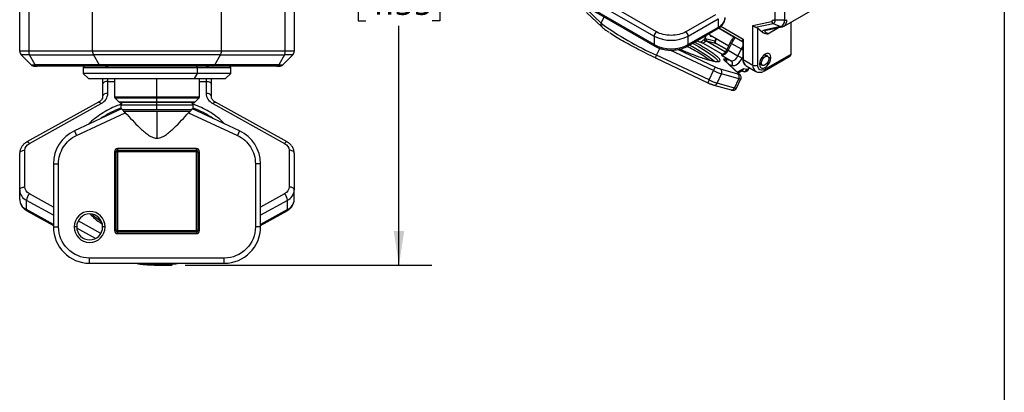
# Model space of a CAD drawing. Header units: millimetres. Extents: x 13 to 546, y 13 to 419.
# Tile 16 of 25: x 356 to 546, y 216 to 288. Entities that reach past the tile are written whole.
import ezdxf

# ---------------------------------------------------------------- set-up
doc = ezdxf.new("R2010")
doc.units = ezdxf.units.MM
doc.header["$LTSCALE"] = 2
doc.linetypes.add('SLD-Solid', pattern=[0])
doc.layers.add('DIMENSIONS', color=140, linetype='SLD-Solid', lineweight=25)
doc.layers.add('TEXT', color=140, linetype='SLD-Solid', lineweight=25)
doc.styles.add('SLDTEXTSTYLE0', font='VERDANA.TTF')
doc.dimstyles.new('SLDDIMSTYLE5', dxfattribs={"dimtxt": 4.316016, "dimasz": 6.604, "dimexe": 0, "dimexo": 0.0625, "dimgap": 1.079004, "dimtad": 0, "dimtih": 1, "dimtoh": 1, "dimrnd": 1e-09, "dimzin": 12, "dimdsep": 46, "dimtxsty": 'SLDTEXTSTYLE0', "dimsah": 1, "dimcen": 0.09, "dimadec": 0, "dimazin": 3, "dimtfac": 1, "dimtofl": 0, "dimtmove": 0, "dimatfit": 3, "dimfxl": 0, "dimfrac": 2, "dimtolj": 1, "dimtzin": 12, "dimarcsym": 0})

# ---------------------------------------------------------------- blocks, each defined once
blk = doc.blocks.new('_D_13')
at = {"layer": 'DIMENSIONS'}
for p, q in [((403.04, 350.8), (435.57, 350.8)), ((429.22, 350.8), (429.22, 302.25)), ((422.81, 294.43), (421.36, 294.43)), ((421.36, 294.43), (421.36, 287.57)), ((435.63, 294.43), (437.08, 294.43)), ((437.08, 294.43), (437.08, 287.57)), ((421.36, 287.57), (422.81, 287.57)), ((437.08, 287.57), (435.63, 287.57)), ((429.22, 240.43), (429.22, 286.6)), ((387.97, 240.43), (435.57, 240.43))]:
    blk.add_line(p, q, dxfattribs=at)
for points in [[(429.22, 350.8), (428.21, 344.2), (430.24, 344.2)], [(429.22, 240.43), (430.24, 247.04), (428.21, 247.04)]]:
    blk.add_solid(points, dxfattribs=at)
at = {"layer": 'DIMENSIONS', "char_height": 4.233, "attachment_point": 1, "style": 'SLDTEXTSTYLE0'}
for s, insert in [('110.4', (421.01, 300.77)), ('4.35', (422.81, 292.95))]:
    blk.add_mtext(s, dxfattribs=dict(at, insert=insert))

msp = doc.modelspace()

# ---------------------------------------------------------------- linework, layer by layer
for p, q in [((356, 281.714), (356, 293.3)), ((357.737, 293.3), (357.737, 281.714)), ((370.055, 281.714), (370.055, 293.3)), ((394.945, 281.714), (394.945, 293.3)), ((407.263, 281.714), (407.263, 293.3)), ((409, 293.3), (409, 281.714)), ((501.849, 287.659), (501.849, 294.62)), ((503.654, 294.62), (503.654, 287.659)), ((466.218, 291.684), (478.474, 284.609)), ((478.945, 285.425), (466.689, 292.501)), ((468.247, 287.136), (465.336, 289.874)), ((465.458, 289.145), (468.369, 286.408)), ((478.474, 282.976), (466.218, 290.051)), ((466.356, 289.746), (478.612, 282.67)), ((503.573, 286.551), (509.034, 289.704)), ((468.247, 287.136), (468.809, 288.33)), ((490.352, 288.744), (484.602, 285.425)), ((485.074, 284.609), (490.823, 287.928)), ((490.823, 287.928), (490.823, 286.295)), ((497.566, 286.642), (501.155, 287.413)), ((498.037, 286.326), (501.482, 287.067)), ((501.482, 287.067), (502.895, 286.434)), ((503.654, 287.659), (501.849, 287.659)), ((504.873, 287.302), (504.873, 281.068)), ((504.97, 281.204), (504.97, 287.358)), ((484.936, 282.67), (490.685, 285.989)), ((490.823, 286.295), (485.074, 282.976)), ((493.892, 284.38), (490.888, 286.114)), ((493.96, 284.441), (490.964, 286.171)), ((490.982, 286.184), (495.561, 283.541)), ((491.386, 286.514), (495.68, 284.035)), ((497.566, 279.027), (497.566, 286.642)), ((499.338, 285.399), (498.509, 286.082)), ((498.509, 279.027), (498.509, 286.082)), ((502.895, 286.434), (499.819, 285.773)), ((499.959, 285.679), (500.022, 285.705)), ((499.983, 285.697), (500.068, 285.733)), ((500.103, 285.739), (503.18, 286.4)), ((500.435, 285.057), (502.516, 286.258)), ((478.474, 284.609), (478.474, 282.976)), ((485.074, 282.976), (485.074, 284.609)), ((488.134, 283.96), (488.428, 284.179)), ((488.404, 283.574), (488.601, 283.721)), ((488.428, 284.179), (490.206, 283.672)), ((488.459, 284.51), (488.584, 284.777)), ((488.601, 283.721), (492.279, 281.598)), ((488.601, 283.721), (490.301, 283.237)), ((489.223, 284.866), (492.889, 282.75)), ((489.53, 284.51), (489.363, 284.607)), ((490.438, 284.165), (490.206, 283.672)), ((490.316, 283.613), (490.546, 284.102)), ((493.19, 283.39), (492.57, 282.072)), ((495.583, 283.486), (495.583, 280.252)), ((495.68, 284.035), (495.68, 280.116)), ((357.737, 281.714), (356, 281.714)), ((370.055, 281.714), (357.737, 281.714)), ((394.945, 281.714), (370.055, 281.714)), ((407.263, 281.714), (394.945, 281.714)), ((409, 281.714), (407.263, 281.714)), ((478.965, 280.949), (479.577, 282.247)), ((489.945, 277.952), (481.57, 281.914)), ((490.27, 278.617), (483.072, 282.022)), ((487.928, 283.237), (491.727, 281.044)), ((490.442, 283.211), (490.45, 283.206)), ((492.532, 282.008), (490.444, 283.214)), ((490.45, 283.206), (492.53, 282.005)), ((492.564, 282.074), (492.462, 281.867)), ((493.415, 283.214), (492.795, 281.896)), ((492.795, 281.896), (494.681, 280.807)), ((493.415, 283.214), (495.301, 282.125)), ((495.301, 282.125), (494.681, 280.807)), ((357.903, 281.007), (356.293, 281.007)), ((356.293, 281.007), (358.207, 279.093)), ((357.903, 281.007), (370.221, 281.007)), ((358.986, 279.093), (357.903, 281.007)), ((394.78, 281.007), (370.221, 281.007)), ((370.221, 281.007), (371.304, 279.093)), ((393.697, 279.093), (394.78, 281.007)), ((394.78, 281.007), (407.097, 281.007)), ((407.097, 281.007), (406.014, 279.093)), ((406.793, 279.093), (408.707, 281.007)), ((408.707, 281.007), (407.097, 281.007)), ((478.723, 280.412), (488.857, 275.619)), ((478.836, 280.359), (478.906, 280.326)), ((489.099, 276.155), (478.965, 280.949)), ((491.476, 280.913), (493.361, 279.824)), ((491.945, 280.049), (491.946, 280.048)), ((491.946, 280.048), (494.858, 277.311)), ((495.032, 277.198), (492.121, 279.935)), ((492.122, 279.934), (492.123, 279.933)), ((493.361, 279.824), (492.267, 280.136)), ((495.53, 280.428), (495.583, 280.54)), ((495.68, 280.116), (497.566, 279.027)), ((500.176, 280.752), (499.761, 280.992)), ((499.785, 277.905), (504.666, 280.723)), ((500.423, 280.71), (499.916, 281.003)), ((504.873, 281.068), (499.923, 278.211)), ((500.596, 280.483), (501.031, 280.483)), ((358.207, 279.093), (358.986, 279.093)), ((371.304, 279.093), (358.986, 279.093)), ((371.704, 278.8), (359.386, 278.8)), ((368.25, 278.5), (368.25, 277.4)), ((390.251, 278.5), (368.25, 278.5)), ((393.697, 279.093), (371.304, 279.093)), ((373, 278.679), (373, 278.8)), ((390.251, 278.5), (390.251, 277.4)), ((396.75, 278.5), (390.251, 278.5)), ((405.614, 278.8), (393.297, 278.8)), ((406.014, 279.093), (393.697, 279.093)), ((396.75, 277.4), (396.75, 278.5)), ((406.014, 279.093), (406.793, 279.093)), ((489.099, 276.155), (489.945, 277.952)), ((494.643, 277.253), (491.299, 278.205)), ((492.997, 279.111), (493.551, 278.953)), ((495.752, 278.326), (494.534, 277.666)), ((494.69, 277.52), (495.492, 277.955)), ((495.36, 277.883), (495.73, 277.778)), ((496.384, 278.147), (495.752, 278.326)), ((496.233, 278.895), (498.118, 277.806)), ((496.797, 278.569), (496.714, 278.392)), ((496.797, 278.289), (496.802, 278.3)), ((496.845, 278.38), (496.905, 278.507)), ((498.916, 279.271), (499.423, 278.978)), ((368.25, 277.4), (369.25, 276.4)), ((390.251, 277.4), (368.25, 277.4)), ((369.25, 276.4), (389.707, 276.4)), ((373, 275.88), (373, 276.4)), ((373, 273.56), (373, 275.88)), ((373, 275.88), (374.3, 275.88)), ((374.3, 276.4), (374.3, 272.924)), ((382.5, 272.924), (382.5, 276.4)), ((390.251, 277.4), (389.707, 276.4)), ((389.707, 276.4), (395.75, 276.4)), ((396.75, 277.4), (390.251, 277.4)), ((390.7, 272.924), (390.7, 276.4)), ((390.7, 275.88), (392, 275.88)), ((392, 276.4), (392, 275.88)), ((392, 275.88), (392, 273.56)), ((395.75, 276.4), (396.75, 277.4)), ((490.642, 275.537), (491.488, 277.334)), ((494.832, 276.382), (491.488, 277.334)), ((493.986, 274.585), (494.832, 276.382)), ((494.382, 274.549), (495.228, 276.346)), ((372, 275.282), (372, 272.961)), ((393, 272.961), (393, 275.282)), ((488.86, 275.622), (488.857, 275.619)), ((489.988, 275.168), (493.332, 274.216)), ((493.986, 274.585), (490.642, 275.537)), ((374.3, 272.924), (382.5, 272.924)), ((374.388, 272.712), (375.212, 271.888)), ((374.388, 272.712), (382.5, 272.712)), ((382.5, 271.888), (375.212, 271.888)), ((382.5, 272.712), (382.5, 272.924)), ((382.5, 272.924), (390.7, 272.924)), ((382.5, 271.888), (382.5, 272.712)), ((382.5, 272.712), (390.612, 272.712)), ((382.5, 271.8), (382.5, 271.888)), ((389.788, 271.888), (382.5, 271.888)), ((389.788, 271.888), (390.612, 272.712)), ((371.215, 271.855), (357.379, 264.194)), ((357.863, 263.918), (371.7, 271.579)), ((375.663, 270.594), (366.542, 266.34)), ((371.7, 271.579), (371.705, 271.581)), ((375.5, 271.3), (375.5, 270.518)), ((382.5, 271.3), (375.5, 271.3)), ((375.805, 270.482), (382.5, 270.482)), ((376.047, 270.161), (382.5, 270.161)), ((382.5, 271.3), (382.5, 271.8)), ((382.5, 270.482), (382.5, 271.3)), ((389.5, 271.3), (382.5, 271.3)), ((382.5, 270.482), (389.195, 270.482)), ((382.5, 270.161), (388.953, 270.161)), ((382.5, 270.161), (382.5, 264.937)), ((398.459, 266.34), (389.338, 270.594)), ((389.5, 270.518), (389.5, 271.3)), ((393.296, 271.581), (393.301, 271.579)), ((393.301, 271.579), (407.137, 263.918)), ((407.621, 264.194), (393.785, 271.855)), ((366.964, 265.434), (376.388, 269.828)), ((388.613, 269.828), (398.036, 265.434)), ((366.542, 266.34), (366.964, 265.434)), ((398.459, 266.34), (398.036, 265.434)), ((357, 255.505), (357, 262.599)), ((390.1, 262.9), (374.9, 262.9)), ((374.9, 262.9), (374.9, 262.6)), ((374.9, 262.6), (390.1, 262.6)), ((374.9, 262.3), (374.9, 262.6)), ((390.1, 262.6), (390.1, 262.9)), ((390.1, 262.6), (390.1, 262.3)), ((408, 262.599), (408, 255.505)), ((356, 254.907), (356, 262.001)), ((374.3, 262.3), (374.3, 247.1)), ((374.6, 262.3), (374.3, 262.3)), ((374.6, 247.1), (374.6, 262.3)), ((374.6, 262.3), (374.9, 262.3)), ((390.1, 262.3), (374.9, 262.3)), ((374.9, 262.3), (374.9, 247.1)), ((390.1, 262.3), (390.4, 262.3)), ((390.1, 247.1), (390.1, 262.3)), ((390.4, 262.3), (390.4, 247.1)), ((390.4, 262.3), (390.7, 262.3)), ((390.7, 247.1), (390.7, 262.3)), ((409, 262.001), (409, 254.907)), ((362.5, 259.996), (362.5, 247.8)), ((362.5, 259.996), (363.5, 259.996)), ((363.5, 247.8), (363.5, 259.996)), ((401.5, 259.996), (401.5, 247.8)), ((402.5, 259.996), (401.5, 259.996)), ((402.5, 247.8), (402.5, 259.996)), ((356, 253.112), (356, 254.907)), ((409, 253.112), (409, 254.907)), ((357.295, 251.134), (357.295, 252.929)), ((362.5, 250.047), (357.295, 252.929)), ((362.5, 251.619), (357.863, 254.187)), ((407.137, 254.187), (402.5, 251.619)), ((407.706, 252.929), (402.5, 250.047)), ((407.706, 251.134), (407.706, 252.929)), ((362.5, 248.252), (357.295, 251.134)), ((407.706, 251.134), (402.5, 248.252)), ((357.379, 250.919), (362.5, 248.083)), ((402.5, 248.083), (407.621, 250.919)), ((362.5, 247.8), (363.5, 247.8)), ((367, 247.8), (366.5, 247.8)), ((370.607, 245.559), (367.013, 247.549)), ((371.663, 246.546), (367.29, 248.968)), ((372.5, 247.8), (372, 247.8)), ((402.5, 247.8), (401.5, 247.8)), ((374.6, 247.1), (374.3, 247.1)), ((374.9, 247.1), (374.6, 247.1)), ((374.9, 246.8), (374.9, 247.1)), ((374.9, 247.1), (390.1, 247.1)), ((374.9, 246.8), (374.9, 246.5)), ((390.1, 246.8), (374.9, 246.8)), ((374.9, 246.5), (390.1, 246.5)), ((390.4, 247.1), (390.1, 247.1)), ((390.1, 247.1), (390.1, 246.8)), ((390.1, 246.8), (390.1, 246.5)), ((390.4, 247.1), (390.7, 247.1)), ((395.5, 241.8), (369.5, 241.8)), ((369.5, 240.8), (369.5, 241.8)), ((395.5, 240.8), (395.5, 241.8)), ((369.5, 240.8), (395.5, 240.8))]:
    msp.add_line(p, q)
at = {"flags": 128}
for points in [[(489.824, 284.519), (489.786, 284.509), (489.53, 284.51)], [(485.908, 283.232), (486.132, 283.108), (487.042, 282.594), (487.874, 282.103), (488.616, 281.64), (489.261, 281.211), (489.799, 280.822), (490.225, 280.477), (490.532, 280.182), (490.716, 279.939), (490.776, 279.752), (490.761, 279.684)], [(495.583, 282.627), (495.519, 282.527), (495.301, 282.125)], [(491.945, 280.049), (492.053, 279.99), (492.118, 279.937)], [(492.121, 279.935), (492.054, 279.989), (491.946, 280.048)], [(501.031, 280.483), (500.977, 280.847), (500.819, 281.113), (500.574, 281.255), (500.265, 281.258), (499.923, 281.123), (499.581, 280.863), (499.272, 280.503), (499.027, 280.078), (498.869, 279.631), (498.815, 279.204)], [(498.815, 279.204), (498.869, 278.84), (499.027, 278.574), (499.272, 278.433), (499.581, 278.429), (499.923, 278.565), (500.265, 278.825), (500.574, 279.185), (500.819, 279.609), (500.977, 280.057), (501.031, 280.483)], [(499.67, 278.935), (499.437, 278.97), (499.277, 279.138), (499.216, 279.414), (499.263, 279.755), (499.41, 280.109), (499.635, 280.423), (499.904, 280.649), (500.176, 280.752)], [(500.176, 280.752), (500.409, 280.717), (500.569, 280.549), (500.63, 280.274), (500.583, 279.933), (500.436, 279.578), (500.211, 279.264), (499.942, 279.038), (499.67, 278.935)], [(390.088, 278.8), (390.12, 278.794), (390.15, 278.777), (390.179, 278.75), (390.203, 278.712), (390.224, 278.667), (390.239, 278.615), (390.248, 278.559), (390.251, 278.5)], [(496.845, 278.38), (496.844, 278.378), (496.822, 278.372), (496.778, 278.377), (496.714, 278.392)], [(373, 275.88), (372.805, 275.869), (372.618, 275.835), (372.445, 275.779), (372.293, 275.705), (372.169, 275.614), (372.076, 275.511), (372.019, 275.399), (372, 275.282)], [(392, 275.88), (392.195, 275.869), (392.383, 275.835), (392.556, 275.779), (392.707, 275.705), (392.832, 275.614), (392.924, 275.511), (392.981, 275.399), (393, 275.282)], [(495.228, 276.346), (495.226, 276.343), (495.197, 276.325), (495.142, 276.321), (495.062, 276.328), (494.958, 276.349), (494.832, 276.382)], [(495.035, 277.195), (494.965, 277.252), (494.858, 277.311)], [(494.382, 274.549), (494.38, 274.546), (494.351, 274.528), (494.296, 274.524), (494.216, 274.531), (494.112, 274.552), (493.986, 274.585)], [(371.7, 271.579), (371.589, 271.696), (371.482, 271.785), (371.384, 271.844), (371.298, 271.869), (371.227, 271.861), (371.215, 271.855)], [(371.223, 271.859), (371.232, 271.864), (371.303, 271.872), (371.389, 271.847), (371.487, 271.788), (371.594, 271.698), (371.705, 271.581)], [(373, 273.56), (372.805, 273.548), (372.618, 273.514), (372.445, 273.459), (372.293, 273.384), (372.169, 273.294), (372.076, 273.19), (372.019, 273.078), (372, 272.961)], [(393, 272.961), (392.981, 273.078), (392.924, 273.19), (392.832, 273.294), (392.707, 273.384), (392.556, 273.459), (392.383, 273.514), (392.195, 273.548), (392, 273.56)], [(393.296, 271.581), (393.406, 271.698), (393.513, 271.788), (393.611, 271.847), (393.697, 271.872), (393.768, 271.864), (393.777, 271.859)], [(393.785, 271.855), (393.773, 271.861), (393.702, 271.869), (393.616, 271.844), (393.518, 271.785), (393.411, 271.696), (393.301, 271.579)], [(356, 262.001), (356.019, 262.118), (356.076, 262.23), (356.169, 262.333), (356.293, 262.424), (356.445, 262.498), (356.618, 262.554), (356.805, 262.588), (357, 262.599)], [(357.38, 264.195), (357.391, 264.2), (357.461, 264.209), (357.548, 264.183), (357.646, 264.124), (357.752, 264.035), (357.863, 263.918)], [(407.62, 264.195), (407.61, 264.2), (407.539, 264.209), (407.453, 264.183), (407.355, 264.124), (407.248, 264.035), (407.137, 263.918)], [(409, 262.001), (408.981, 262.118), (408.924, 262.23), (408.832, 262.333), (408.707, 262.424), (408.556, 262.498), (408.383, 262.554), (408.195, 262.588), (408, 262.599)], [(356, 254.907), (356.019, 255.024), (356.076, 255.136), (356.169, 255.239), (356.293, 255.33), (356.445, 255.404), (356.618, 255.46), (356.805, 255.494), (357, 255.505)], [(409, 254.907), (408.981, 255.024), (408.924, 255.136), (408.832, 255.239), (408.707, 255.33), (408.556, 255.404), (408.383, 255.46), (408.195, 255.494), (408, 255.505)]]:
    msp.add_lwpolyline(points, dxfattribs=at)
for centre, radius, start, end in [((468.81, 286.856), 0.629, 153.51507, 225.71069), ((500.165, 330.049), 53.481, 233.35819, 246.64719), ((489.872, 288.42), 2.328, 294.10553, 354.57433), ((501.774, 287.669), 0.67, 202.48714, 244.12178), ((501.83, 288.621), 0.962, 241.95976, 271.1441), ((501.312, 287.582), 0.542, 288.21598, 8.2604), ((502.544, 287.498), 1.121, 288.21598, 8.2604), ((502.77, 287.651), 1.361, 305.83749, 5.11717), ((503.673, 288.621), 0.962, 268.8559, 298.04024), ((479.498, 284.562), 1.025, 122.60548, 177.39452), ((484.05, 284.562), 1.025, 2.60548, 57.39452), ((490.496, 286.258), 0.329, 305.01333, 6.29885), ((500.011, 286.187), 0.457, 245.10643, 281.6396), ((503.087, 286.848), 0.457, 245.10623, 281.65457), ((481.774, 290.942), 7.142, 242.48054, 297.51946), ((488.714, 284.077), 0.592, 191.49183, 238.38062), ((489.18, 286.911), 2.507, 248.19893, 253.27872), ((489.756, 285.029), 0.566, 169.55395, 246.43439), ((490.501, 283.508), 0.337, 150.89059, 233.64226), ((490.355, 284.147), 0.497, 252.58333, 264.2402), ((490.611, 283.505), 0.339, 154.22555, 241.62536), ((493.586, 283.661), 0.478, 214.25565, 249.09528), ((496.889, 281.602), 3.829, 134.63262, 155.10663), ((357, 281.714), 1, 180, 225), ((359.204, 281.685), 1.467, 178.85202, 207.52276), ((371.521, 281.685), 1.467, 178.85202, 207.52276), ((393.479, 281.685), 1.467, 332.47724, 1.14798), ((405.797, 281.685), 1.467, 332.47724, 1.14798), ((408, 281.714), 1, 315, 0), ((478.801, 282.939), 0.329, 173.7001, 234.99813), ((481.774, 289.309), 7.142, 242.48054, 297.51946), ((484.748, 282.939), 0.327, 304.20468, 6.37238), ((473.73, 259.522), 26.006, 50.88833, 63.73921), ((491.46, 282.312), 1.399, 270.65215, 342.71207), ((492.945, 282.322), 0.452, 213.73132, 250.64091), ((497.596, 286.145), 4.629, 240.27468, 244.21534), ((486.309, 277.31), 8.196, 153.63903, 157.75482), ((488.854, 279.852), 0.22, 59.9892, 91.85399), ((491.926, 279.629), 0.611, 352.44035, 56.07315), ((493.345, 281.223), 1.399, 270.65215, 342.71207), ((492.961, 279.281), 0.674, 330.89059, 53.64226), ((496.941, 284.722), 4.52, 240.0027, 251.81352), ((495.75, 280.269), 0.168, 185.6948, 245.62534), ((496.949, 279.954), 1.279, 172.74417, 235.94365), ((499.862, 280.614), 0.395, 37.21091, 111.91403), ((504.804, 281.221), 0.168, 294.37466, 354.3052), ((358.914, 279.8), 1, 225, 270), ((359.438, 279.291), 0.493, 203.61925, 263.95537), ((368.55, 278.5), 0.3, 90, 180), ((371.756, 279.291), 0.493, 203.61925, 263.95537), ((372.995, 279.871), 1.191, 245.28641, 270.27255), ((392.006, 279.871), 1.192, 269.73016, 294.55782), ((393.245, 279.291), 0.493, 276.04463, 336.38075), ((396.45, 278.5), 0.3, 0, 90), ((405.562, 279.291), 0.493, 276.04463, 336.38075), ((406.086, 279.8), 1, 270, 315), ((503.998, 271.502), 15.462, 152.60192, 155.34534), ((494.894, 288.073), 11.266, 243.94495, 252.40419), ((490.899, 277.662), 0.674, 330.89059, 53.64226), ((495.843, 278.34), 0.574, 258.57368, 340.29839), ((498.871, 278.883), 1.313, 173.67989, 235.21944), ((498.037, 279.937), 1.025, 242.60967, 297.39033), ((499.23, 279.516), 0.399, 188.58236, 262.30345), ((499.589, 278.178), 0.336, 305.99035, 5.59486), ((496.443, 272.516), 8.196, 153.63903, 157.75482), ((494.048, 286.276), 11.266, 243.94495, 252.40419), ((494.243, 276.71), 0.674, 330.89059, 53.64226), ((490.091, 275.751), 0.591, 259.88336, 338.83554), ((493.435, 274.799), 0.592, 260.04558, 338.82649), ((374.6, 272.924), 0.3, 180, 225), ((375.424, 272.1), 0.3, 225, 270), ((389.576, 272.1), 0.3, 270, 315), ((390.4, 272.924), 0.3, 315, 0), ((381.579, 254.402), 17.419, 110.42519, 124.61055), ((376, 271.3), 0.5, 90, 180), ((389, 271.3), 0.5, 0, 90), ((383.421, 254.402), 17.419, 55.38945, 69.57481), ((369.5, 259.996), 7, 115, 180), ((395.5, 259.996), 7, 0, 65), ((374.9, 262.3), 0.3, 90, 180), ((390.1, 262.3), 0.3, 0, 90), ((358.314, 255.009), 2.316, 182.52632, 243.89044), ((406.686, 255.009), 2.316, 296.10956, 357.47368), ((358.314, 253.214), 2.316, 182.52632, 243.89044), ((359.589, 252.649), 2.312, 138.30772, 173.04229), ((405.411, 252.649), 2.312, 6.95771, 41.69228), ((406.686, 253.214), 2.316, 296.10956, 357.47368), ((357.52, 251.098), 0.228, 170.88305, 231.72241), ((407.48, 251.098), 0.228, 308.27759, 9.11695), ((369.5, 247.8), 2.5, 0, 180), ((369.5, 247.8), 7, 180, 270), ((369.5, 247.8), 2.5, 180, 0), ((395.5, 247.8), 7, 270, 0), ((374.9, 247.1), 0.3, 180, 270), ((390.1, 247.1), 0.3, 270, 0), ((382.5, 265.529), 24.896, 263.34512, 276.65488)]:
    msp.add_arc(centre, radius, start, end)
for centre, major_axis, ratio, start_param, end_param in [((498.037, 286.914), (0.579, -0.468), 0.7075447, 4.4463104, 5.2317085), ((498.037, 285.98), (0.656, -0.262), 0.4626703, 0.9684794, 1.7538776), ((488.664, 284.043), (-0.064, 0.347), 0.6792248, 1.0467975, 2.6175938), ((495.281, 278.599), (-0.076, 0.687), 0.7177887, 3.4262755, 4.2274257)]:
    msp.add_ellipse(centre, major_axis=major_axis, ratio=ratio, start_param=start_param, end_param=end_param)
for points, knots in [([(490.679, 285.994), (490.75, 286.033), (490.97, 286.155), (491.286, 286.401), (491.622, 286.73), (491.893, 287.102), (492.083, 287.512), (492.185, 287.884), (492.179, 288.115), (492.176, 288.195)], [0, 0, 0, 0, 0.0780158, 0.2402995, 0.40466715, 0.57057711, 0.73805166, 0.90864147, 1, 1, 1, 1]), ([(468.372, 286.407), (468.379, 286.4), (468.486, 286.289), (468.748, 286.074), (469.166, 285.747), (469.522, 285.488), (469.768, 285.323), (469.83, 285.281)], [0, 0, 0, 0, 0.02281975, 0.33934544, 0.61323135, 0.90229526, 1, 1, 1, 1]), ([(478.726, 280.416), (478.174, 280.68), (477.051, 281.219), (475.402, 282.055), (473.81, 282.899), (472.329, 283.727), (471.048, 284.496), (470.245, 285.001), (469.944, 285.218), (469.927, 285.23)], [0, 0, 0, 0, 0.1572365, 0.3199754, 0.4866008, 0.6552398, 0.8238788, 0.9905042, 1, 1, 1, 1]), ([(484.602, 285.425), (483.852, 284.992), (482.835, 284.749), (480.713, 284.749), (479.696, 284.992), (478.945, 285.425)], [0, 0, 0, 0, 0.5, 0.5, 1, 1, 1, 1]), ([(499.338, 285.399), (499.343, 285.395), (499.352, 285.388), (499.371, 285.373), (499.405, 285.348), (499.474, 285.303), (499.62, 285.226), (499.839, 285.151), (500.126, 285.09), (500.326, 285.069), (500.435, 285.057)], [0, 0, 0, 0, 0.015867, 0.0314268, 0.0627687, 0.1252643, 0.2498618, 0.4993547, 0.7255849, 1, 1, 1, 1]), ([(500.435, 285.057), (500.199, 285.185), (500.036, 285.305), (499.873, 285.517), (499.874, 285.608), (499.957, 285.678)], [0, 0, 0, 0, 0.5, 0.5, 1, 1, 1, 1]), ([(503.177, 286.412), (503.244, 286.423), (503.38, 286.445), (503.497, 286.519), (503.557, 286.558)], [0, 0, 0, 0, 0.4865428, 1, 1, 1, 1]), ([(488.964, 280.042), (489.213, 279.975), (489.72, 279.837), (490.323, 279.722), (490.758, 279.683), (491.037, 279.711), (491.242, 279.814), (491.232, 280.02), (491.005, 280.325), (490.729, 280.597), (490.355, 280.91), (489.842, 281.292), (489.17, 281.749), (488.328, 282.279), (487.382, 282.837), (486.697, 283.229), (486.308, 283.439), (486.287, 283.45)], [0, 0, 0, 0, 0.0717518, 0.1457288, 0.2217953, 0.2812466, 0.3407161, 0.4620048, 0.5227211, 0.583456, 0.6429073, 0.7023768, 0.7784272, 0.8524081, 0.9241722, 0.9959199, 1, 1, 1, 1]), ([(486.747, 283.716), (486.805, 283.692), (487.075, 283.579), (487.304, 283.496), (487.485, 283.432)], [0, 0, 0, 0, 0.21460791, 1, 1, 1, 1]), ([(487.485, 283.432), (487.521, 283.459), (487.593, 283.513), (487.702, 283.597), (487.83, 283.698), (487.975, 283.818), (488.082, 283.913), (488.134, 283.96)], [0, 0, 0, 0, 0.1671608, 0.3333676, 0.4998306, 0.7519498, 1, 1, 1, 1]), ([(487.485, 283.432), (487.545, 283.412), (487.616, 283.385), (487.735, 283.334), (487.776, 283.315), (487.857, 283.276), (487.896, 283.256), (487.928, 283.237)], [0, 0, 0, 0, 0.5, 0.5, 0.75, 0.75, 1, 1, 1, 1]), ([(490.432, 283.216), (490.402, 283.241), (490.341, 283.291), (490.292, 283.399), (490.281, 283.512), (490.304, 283.579), (490.315, 283.611)], [0, 0, 0, 0, 0.2536832, 0.5151145, 0.7682732, 1, 1, 1, 1]), ([(490.305, 283.652), (490.315, 283.649), (490.33, 283.644), (490.318, 283.622), (490.313, 283.614)], [0, 0, 0, 0, 0.6388679, 1, 1, 1, 1]), ([(493.327, 283.652), (493.241, 283.49), (493.133, 283.287), (493.062, 283.076), (493.048, 283.033)], [0, 0, 0, 0, 0.7986187, 1, 1, 1, 1]), ([(493.976, 284.455), (493.935, 284.42), (493.824, 284.324), (493.648, 284.123), (493.47, 283.889), (493.368, 283.72), (493.327, 283.652)], [0, 0, 0, 0, 0.1621532, 0.4404864, 0.773991, 1, 1, 1, 1]), ([(495.512, 283.578), (495.498, 283.592), (495.449, 283.64), (495.458, 283.771), (495.592, 283.93), (495.68, 284.035)], [0, 0, 0, 0, 0.1210453, 0.4146936, 1, 1, 1, 1]), ([(495.509, 283.577), (495.539, 283.545), (495.587, 283.495), (495.583, 283.478), (495.582, 283.472)], [0, 0, 0, 0, 0.6368864, 1, 1, 1, 1]), ([(495.562, 283.543), (495.547, 283.55), (495.524, 283.561), (495.515, 283.574), (495.512, 283.578)], [0, 0, 0, 0, 0.6602394, 1, 1, 1, 1]), ([(495.68, 284.035), (495.62, 283.859), (495.552, 283.663), (495.591, 283.5), (495.595, 283.484)], [0, 0, 0, 0, 0.9000737, 1, 1, 1, 1]), ([(478.612, 282.671), (478.613, 282.67), (478.763, 282.57), (479.109, 282.416), (479.643, 282.211), (480.165, 282.074), (480.648, 281.985), (481.166, 281.92), (481.542, 281.911), (481.774, 281.905)], [0, 0, 0, 0, 0.0012978, 0.1864792, 0.3636267, 0.5436329, 0.6749512, 0.7992854, 1, 1, 1, 1]), ([(481.774, 281.905), (482.022, 281.911), (482.372, 281.921), (482.879, 281.983), (483.301, 282.057), (483.784, 282.178), (484.258, 282.341), (484.648, 282.506), (484.858, 282.632), (484.93, 282.675)], [0, 0, 0, 0, 0.2147975, 0.3022467, 0.4463928, 0.5945142, 0.7519962, 0.9148415, 1, 1, 1, 1]), ([(483.436, 282.097), (483.673, 281.996), (484.246, 281.752), (485.118, 281.397), (486.133, 281), (487.15, 280.625), (488.138, 280.288), (488.691, 280.123), (488.964, 280.042)], [0, 0, 0, 0, 0.1097562, 0.265094, 0.4204796, 0.6191886, 0.8125012, 1, 1, 1, 1]), ([(489.183, 279.969), (489.054, 280.066), (488.654, 280.37), (487.768, 280.958), (486.455, 281.741), (485.465, 282.305), (484.884, 282.609), (484.848, 282.628)], [0, 0, 0, 0, 0.1387319, 0.4306777, 0.7061244, 0.981571, 1, 1, 1, 1]), ([(490.43, 283.216), (490.432, 283.216), (490.442, 283.215), (490.442, 283.213), (490.442, 283.211)], [0, 0, 0, 0, 0.2528058, 1, 1, 1, 1]), ([(492.462, 281.867), (492.387, 281.748), (492.282, 281.583), (492.107, 281.38), (491.96, 281.235), (491.792, 281.104), (491.643, 281.016), (491.57, 280.991), (491.538, 280.98)], [0, 0, 0, 0, 0.26607115, 0.36903306, 0.5355237, 0.70042443, 0.86943087, 1, 1, 1, 1]), ([(490.671, 279.656), (490.653, 279.647), (490.593, 279.618), (490.257, 279.675), (489.686, 279.812), (489.122, 279.985), (488.839, 280.071)], [0, 0, 0, 0, 0.1230139, 0.4139563, 0.7061193, 1, 1, 1, 1]), ([(491.54, 280.978), (491.54, 280.978), (491.469, 280.98), (491.472, 280.947), (491.476, 280.913)], [0, 0, 0, 0, 0.0055934, 1, 1, 1, 1]), ([(495.585, 280.253), (495.588, 280.15), (495.594, 279.928), (495.666, 279.615), (495.797, 279.318), (495.985, 279.063), (496.156, 278.951), (496.239, 278.897)], [0, 0, 0, 0, 0.1754411, 0.3789081, 0.5865881, 0.799868, 1, 1, 1, 1]), ([(504.666, 280.723), (504.702, 280.747), (504.778, 280.796), (504.877, 280.902), (504.954, 281.041), (504.965, 281.148), (504.97, 281.204)], [0, 0, 0, 0, 0.2228147, 0.4615221, 0.7220722, 1, 1, 1, 1]), ([(504.666, 280.723), (504.666, 280.723), (504.705, 280.735), (504.757, 280.79), (504.825, 280.87), (504.865, 280.966), (504.87, 281.034), (504.873, 281.068)], [0, 0, 0, 0, 0.0001076, 0.2669852, 0.5214256, 0.765122, 1, 1, 1, 1]), ([(393.297, 278.8), (393.188, 278.8), (392.971, 278.8), (392.639, 278.8), (392.304, 278.8), (391.964, 278.8), (391.621, 278.8), (391.273, 278.8), (390.615, 278.8), (389.626, 278.8), (388.273, 278.8), (386.877, 278.8), (384.956, 278.8), (382.5, 278.8), (380.045, 278.8), (378.124, 278.8), (376.727, 278.8), (375.374, 278.8), (374.296, 278.8), (373.465, 278.8), (372.865, 278.8), (372.276, 278.8), (371.894, 278.8), (371.704, 278.8)], [0, 0, 0, 0, 0.017169, 0.0343207, 0.0514623, 0.0686012, 0.0857446, 0.1029, 0.1200745, 0.1821681, 0.2442845, 0.3078462, 0.3714312, 0.5000022, 0.6285731, 0.6921348, 0.7557198, 0.8178134, 0.8799299, 0.9099628, 0.9399593, 0.9699587, 1, 1, 1, 1]), ([(495.733, 277.791), (495.796, 277.772), (495.953, 277.726), (496.195, 277.773), (496.409, 277.874), (496.62, 278.032), (496.728, 278.189), (496.797, 278.289)], [0, 0, 0, 0, 0.1558818, 0.3835098, 0.5629775, 0.7200245, 1, 1, 1, 1]), ([(498.129, 277.815), (498.172, 277.787), (498.33, 277.683), (498.653, 277.617), (499.058, 277.626), (499.438, 277.724), (499.674, 277.85), (499.784, 277.909)], [0, 0, 0, 0, 0.0893358, 0.3330819, 0.5620132, 0.7967275, 1, 1, 1, 1]), ([(372, 276.4), (372, 276.364), (372, 275.957), (372, 275.604), (372, 275.282)], [0, 0, 0, 0, 0.0880844, 1, 1, 1, 1]), ([(393, 275.282), (393, 275.604), (393, 275.957), (393, 276.364), (393, 276.4)], [0, 0, 0, 0, 0.9119145, 1, 1, 1, 1]), ([(495.219, 276.348), (495.23, 276.364), (495.289, 276.455), (495.305, 276.657), (495.256, 276.901), (495.143, 277.088), (495.068, 277.16), (495.033, 277.193)], [0, 0, 0, 0, 0.0548615, 0.3134398, 0.5555379, 0.7941308, 1, 1, 1, 1]), ([(488.877, 275.609), (489.01, 275.548), (489.193, 275.464), (489.445, 275.359), (489.635, 275.285), (489.827, 275.216), (489.936, 275.184), (489.987, 275.169)], [0, 0, 0, 0, 0.3227197, 0.4440358, 0.6400074, 0.8304678, 1, 1, 1, 1]), ([(493.331, 274.217), (493.339, 274.214), (493.407, 274.193), (493.526, 274.167), (493.693, 274.143), (493.895, 274.158), (494.094, 274.23), (494.274, 274.36), (494.342, 274.491), (494.373, 274.551)], [0, 0, 0, 0, 0.0228696, 0.2025801, 0.4024513, 0.5495665, 0.6955614, 0.8598809, 1, 1, 1, 1]), ([(371.985, 272.952), (371.988, 272.903), (371.998, 272.748), (371.897, 272.492), (371.682, 272.197), (371.447, 271.985), (371.268, 271.892), (371.214, 271.864)], [0, 0, 0, 0, 0.13012798, 0.42023514, 0.67104596, 0.90063818, 1, 1, 1, 1]), ([(393.784, 271.861), (393.703, 271.908), (393.512, 272.018), (393.283, 272.238), (393.102, 272.503), (393.006, 272.747), (393.013, 272.901), (393.015, 272.962)], [0, 0, 0, 0, 0.1548926, 0.3643036, 0.5884276, 0.8376052, 1, 1, 1, 1]), ([(375.53, 271.458), (375.245, 271.358), (374.435, 271.074), (372.669, 270.227), (370.87, 269.037), (369.642, 268.013), (369.292, 267.627), (369.285, 267.62)], [0, 0, 0, 0, 0.1175876, 0.333841, 0.7748921, 0.9956792, 1, 1, 1, 1]), ([(382.5, 271.8), (382.414, 271.8), (382.241, 271.8), (381.983, 271.8), (381.725, 271.8), (381.468, 271.8), (381.072, 271.8), (380.542, 271.8), (379.883, 271.8), (379.24, 271.8), (378.408, 271.8), (377.461, 271.8), (376.693, 271.8), (376.207, 271.8), (375.914, 271.8), (375.689, 271.8), (375.551, 271.8), (375.473, 271.8), (375.432, 271.8), (375.427, 271.8), (375.424, 271.8)], [0, 0, 0, 0, 0.0233366, 0.0466302, 0.0699119, 0.093213, 0.1165649, 0.1783049, 0.2400921, 0.3044063, 0.3687678, 0.5000057, 0.6312436, 0.6955578, 0.7599193, 0.8216593, 0.8834465, 0.9223006, 0.9611034, 1, 1, 1, 1]), ([(375.805, 270.482), (375.829, 270.438), (375.857, 270.387), (375.935, 270.275), (375.985, 270.215), (376.047, 270.161)], [0, 0, 0, 0, 0.5, 0.5, 1, 1, 1, 1]), ([(389.576, 271.8), (389.575, 271.8), (389.573, 271.8), (389.559, 271.8), (389.535, 271.8), (389.502, 271.8), (389.436, 271.8), (389.311, 271.8), (389.086, 271.8), (388.794, 271.8), (388.308, 271.8), (387.539, 271.8), (386.593, 271.8), (385.761, 271.8), (385.118, 271.8), (384.459, 271.8), (383.872, 271.8), (383.362, 271.8), (382.932, 271.8), (382.644, 271.8), (382.5, 271.8)], [0, 0, 0, 0, 0.023329, 0.0466187, 0.0699004, 0.0932054, 0.116565, 0.178305, 0.2400922, 0.3044063, 0.3687679, 0.5000057, 0.6312436, 0.6955577, 0.7599193, 0.8216592, 0.8834464, 0.9223112, 0.961114, 1, 1, 1, 1]), ([(389.195, 270.482), (389.172, 270.438), (389.143, 270.387), (389.065, 270.275), (389.016, 270.215), (388.953, 270.161)], [0, 0, 0, 0, 0.5, 0.5, 1, 1, 1, 1]), ([(395.498, 267.721), (395.185, 268.051), (394.518, 268.756), (393.231, 269.641), (391.829, 270.466), (390.564, 271.075), (389.753, 271.36), (389.466, 271.46)], [0, 0, 0, 0, 0.2009747, 0.4282858, 0.6556666, 0.8782416, 1, 1, 1, 1]), ([(376.388, 269.828), (376.834, 269.336), (377.284, 268.847), (378.198, 267.883), (378.662, 267.406), (379.381, 266.718), (379.625, 266.494), (380.125, 266.062), (380.382, 265.854), (380.921, 265.472), (381.204, 265.296), (381.672, 265.092), (381.831, 265.036), (382.159, 264.959), (382.329, 264.937), (382.5, 264.937)], [0, 0, 0, 0, 0.25, 0.25, 0.5, 0.5, 0.625, 0.625, 0.75, 0.75, 0.875, 0.875, 0.9375, 0.9375, 1, 1, 1, 1]), ([(382.5, 264.937), (382.67, 264.937), (382.835, 264.958), (383.161, 265.034), (383.322, 265.089), (383.782, 265.289), (384.067, 265.464), (384.615, 265.851), (384.874, 266.061), (385.377, 266.495), (385.621, 266.72), (386.34, 267.408), (386.803, 267.883), (387.717, 268.847), (388.166, 269.336), (388.613, 269.828)], [0, 0, 0, 0, 0.0625, 0.0625, 0.125, 0.125, 0.25, 0.25, 0.375, 0.375, 0.5, 0.5, 0.75, 0.75, 1, 1, 1, 1]), ([(363.5, 259.996), (363.5, 261.138), (363.826, 262.257), (365.053, 264.183), (365.929, 264.951), (366.964, 265.434)], [0, 0, 0, 0, 0.5, 0.5, 1, 1, 1, 1]), ([(398.036, 265.434), (399.071, 264.951), (399.947, 264.183), (401.174, 262.257), (401.5, 261.138), (401.5, 259.996)], [0, 0, 0, 0, 0.5, 0.5, 1, 1, 1, 1]), ([(357.383, 264.188), (357.274, 264.126), (357.007, 263.974), (356.646, 263.643), (356.31, 263.204), (356.087, 262.682), (355.983, 262.265), (356.008, 262.036), (356.012, 262.002)], [0, 0, 0, 0, 0.13419484, 0.32764287, 0.52998866, 0.74090503, 0.96192092, 1, 1, 1, 1]), ([(408.988, 262), (408.981, 262.176), (408.966, 262.553), (408.749, 263.101), (408.399, 263.601), (408.01, 263.968), (407.72, 264.126), (407.614, 264.184)], [0, 0, 0, 0, 0.1969238, 0.4228361, 0.6490445, 0.8705604, 1, 1, 1, 1]), ([(356.012, 253.113), (356.019, 252.937), (356.034, 252.56), (356.252, 252.012), (356.601, 251.512), (356.991, 251.145), (357.28, 250.988), (357.387, 250.93)], [0, 0, 0, 0, 0.1969382, 0.4228468, 0.6490516, 0.8705639, 1, 1, 1, 1]), ([(407.617, 250.926), (407.726, 250.988), (407.993, 251.139), (408.354, 251.47), (408.691, 251.909), (408.913, 252.431), (409.018, 252.848), (408.992, 253.077), (408.989, 253.111)], [0, 0, 0, 0, 0.13419048, 0.32763673, 0.52998065, 0.74089508, 0.96190892, 1, 1, 1, 1]), ([(372.5, 247.8), (372.5, 249.456), (371.156, 250.8), (367.844, 250.8), (366.5, 249.456), (366.5, 247.8)], [0, 0, 0, 0, 0.5, 0.5, 1, 1, 1, 1]), ([(369.59, 250.296), (369.877, 249.997), (370.52, 249.327), (371.346, 248.731), (371.858, 248.433), (371.896, 248.411)], [0, 0, 0, 0, 0.4265434, 0.9568671, 1, 1, 1, 1]), ([(371.756, 248.8), (371.739, 248.811), (371.335, 249.064), (370.743, 249.526), (370.22, 250.009), (370.017, 250.196)], [0, 0, 0, 0, 0.0267457, 0.6229273, 1, 1, 1, 1]), ([(369.5, 241.8), (367.909, 241.8), (366.383, 242.432), (364.132, 244.683), (363.5, 246.209), (363.5, 247.8)], [0, 0, 0, 0, 0.5, 0.5, 1, 1, 1, 1]), ([(366.5, 247.8), (366.5, 246.144), (367.844, 244.8), (371.156, 244.8), (372.5, 246.144), (372.5, 247.8)], [0, 0, 0, 0, 0.5, 0.5, 1, 1, 1, 1]), ([(401.5, 247.8), (401.5, 246.209), (400.868, 244.683), (398.618, 242.432), (397.091, 241.8), (395.5, 241.8)], [0, 0, 0, 0, 0.5, 0.5, 1, 1, 1, 1]), ([(378.283, 240.8), (378.307, 240.795), (378.725, 240.709), (379.513, 240.612), (380.893, 240.466), (381.879, 240.446), (382.5, 240.434)], [0, 0, 0, 0, 0.0176341, 0.3046981, 0.5615758, 1, 1, 1, 1]), ([(382.5, 240.434), (383.141, 240.447), (384.042, 240.465), (385.364, 240.596), (386.127, 240.688), (386.623, 240.785), (386.7, 240.8)], [0, 0, 0, 0, 0.45401, 0.6383149, 0.9439666, 1, 1, 1, 1])]:
    msp.add_open_spline(points, degree=3, knots=knots)
for points in [[(501.378, 287.772), (501.378, 287.577), (501.294, 287.443), (501.155, 287.413)], [(499.819, 285.773), (499.511, 285.706), (499.345, 285.577), (499.338, 285.399)], [(488.404, 283.574), (488.25, 283.459), (488.086, 283.35), (487.928, 283.237)], [(488.134, 283.96), (488.258, 284.131), (488.368, 284.317), (488.459, 284.51)], [(490.301, 283.237), (490.366, 283.218), (490.416, 283.208), (490.45, 283.206)], [(492.267, 280.136), (491.895, 280.242), (491.774, 280.21), (491.945, 280.049)], [(493.551, 278.953), (494.176, 278.775), (495.063, 279.436), (495.53, 280.428)], [(358.914, 278.8), (358.914, 278.8), (359.091, 278.8), (359.386, 278.8)], [(405.614, 278.8), (405.91, 278.8), (406.086, 278.8), (406.086, 278.8)], [(491.299, 278.205), (491.051, 278.276), (490.666, 278.43), (490.27, 278.617)], [(496.714, 278.392), (496.636, 278.227), (496.488, 278.117), (496.384, 278.147)], [(499.923, 278.211), (499.142, 277.76), (498.509, 278.126), (498.509, 279.027)], [(494.858, 277.311), (494.971, 277.204), (494.891, 277.182), (494.643, 277.253)], [(371.705, 271.581), (372.516, 272.03), (373, 272.77), (373, 273.56)], [(392, 273.56), (392, 272.77), (392.485, 272.03), (393.296, 271.581)], [(375.805, 270.482), (375.755, 270.576), (375.705, 270.613), (375.663, 270.594)], [(376.047, 270.161), (376.161, 270.062), (376.277, 269.95), (376.388, 269.828)], [(388.613, 269.828), (388.724, 269.95), (388.84, 270.062), (388.953, 270.161)], [(389.195, 270.482), (389.245, 270.576), (389.296, 270.613), (389.338, 270.594)], [(357, 262.599), (357, 263.126), (357.323, 263.619), (357.863, 263.918)], [(374.9, 262.9), (374.569, 262.9), (374.3, 262.631), (374.3, 262.3)], [(390.7, 262.3), (390.7, 262.631), (390.431, 262.9), (390.1, 262.9)], [(407.137, 263.918), (407.678, 263.619), (408, 263.126), (408, 262.599)], [(357.863, 254.187), (357.323, 254.486), (357, 254.979), (357, 255.505)], [(408, 255.505), (408, 254.979), (407.678, 254.486), (407.137, 254.187)], [(374.3, 247.1), (374.3, 246.769), (374.569, 246.5), (374.9, 246.5)], [(390.1, 246.5), (390.431, 246.5), (390.7, 246.769), (390.7, 247.1)]]:
    msp.add_open_spline(points, degree=3)
at = {"layer": 'DIMENSIONS'}
msp.add_line((382.5, 240.434), (385.429, 240.434), dxfattribs=at)
at = {"layer": 'TEXT'}
msp.add_line((546.1, 419.1), (546.1, 12.7), dxfattribs=at)

# ---------------------------------------------------------------- dimensions: what is measured, and where the dimension line sits
at = {"layer": 'DIMENSIONS'}
dim = msp.add_linear_dim(base=(429.221, 350.8), p1=(385.429, 240.434), p2=(400.5, 350.8), angle=90, dimstyle='SLDDIMSTYLE5', dxfattribs=at)
dim.commit()
dim.dimension.update_dxf_attribs({"geometry": '_D_13', "text_midpoint": (429.221, 294.428), "dimtype": 160})

doc.saveas('drawing.dxf')
